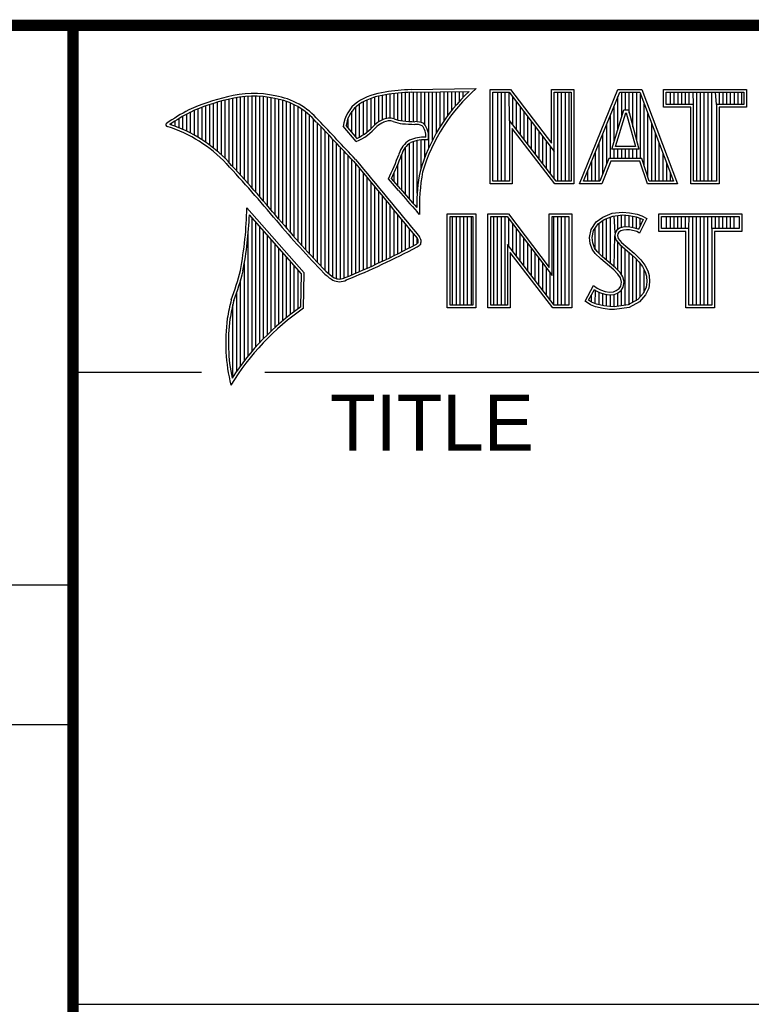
# Model space of a CAD drawing. Header units: inches. Extents: x 0 to 34, y 0 to 22.
# Tile 9 of 16: x 28.3 to 29.6, y 1.3 to 3. Entities that reach past the tile are written whole.
import ezdxf

# ---------------------------------------------------------------- set-up
doc = ezdxf.new("R2010")
doc.units = ezdxf.units.IN
doc.header["$LTSCALE"] = 1.87
doc.header["$MEASUREMENT"] = 0
doc.layers.get('0').update_dxf_attribs({"linetype": 'CONTINUOUS'})
doc.styles.get("Standard").update_dxf_attribs({"font": 'txt', "width": 0.8})

msp = doc.modelspace()

# ---------------------------------------------------------------- linework, layer by layer
at = {"color": 2, "linetype": 'CONTINUOUS'}
for p, q in [((28.3793, 3.0003), (33.5093, 3.0003)), ((28.3793, 3.0003), (28.3793, 1.2503)), ((28.9844, 2.885), (29.1009, 2.8868)), ((28.6659, 2.7474), (28.6659, 2.8695)), ((28.6727, 2.7398), (28.6727, 2.8708)), ((28.6796, 2.7323), (28.6796, 2.8719)), ((28.6865, 2.7247), (28.6865, 2.8727)), ((28.6933, 2.717), (28.6933, 2.8732)), ((28.7002, 2.7092), (28.7002, 2.8734)), ((28.707, 2.7014), (28.707, 2.8733)), ((28.7139, 2.6936), (28.7139, 2.873)), ((28.7208, 2.6856), (28.7208, 2.8724)), ((28.7276, 2.6776), (28.7276, 2.8716)), ((28.7345, 2.6696), (28.7345, 2.8704)), ((28.7414, 2.6615), (28.7414, 2.869)), ((28.913, 2.8153), (28.913, 2.8696)), ((28.9198, 2.8223), (28.9198, 2.8719)), ((28.9267, 2.8275), (28.9267, 2.8737)), ((28.9336, 2.8311), (28.9336, 2.875)), ((28.9404, 2.8335), (28.9404, 2.8759)), ((28.9473, 2.834), (28.9473, 2.8769)), ((28.9542, 2.8327), (28.9542, 2.8778)), ((28.961, 2.8306), (28.961, 2.8785)), ((28.9679, 2.8292), (28.9679, 2.8791)), ((28.9747, 2.8285), (28.9747, 2.8796)), ((28.9816, 2.828), (28.9816, 2.88)), ((28.9845, 2.8802), (29.0882, 2.8817)), ((28.9885, 2.8278), (28.9885, 2.8802)), ((28.9953, 2.8276), (28.9953, 2.8803)), ((29.0022, 2.8263), (29.0022, 2.8804)), ((29.0091, 2.822), (29.0091, 2.8805)), ((29.0159, 2.7805), (29.0159, 2.8806)), ((29.0228, 2.7947), (29.0228, 2.8807)), ((29.0297, 2.8073), (29.0297, 2.8808)), ((29.0365, 2.8188), (29.0365, 2.881)), ((29.0434, 2.8293), (29.0434, 2.8811)), ((29.0502, 2.8389), (29.0502, 2.8812)), ((29.0571, 2.8479), (29.0571, 2.8813)), ((29.064, 2.8562), (29.064, 2.8814)), ((29.0708, 2.8641), (29.0708, 2.8815)), ((29.0777, 2.8714), (29.0777, 2.8816)), ((29.1256, 2.8852), (29.1624, 2.8852)), ((29.1256, 2.7166), (29.1256, 2.8852)), ((29.1305, 2.8804), (29.16, 2.8804)), ((29.1305, 2.7215), (29.1305, 2.8804)), ((29.1395, 2.7215), (29.1395, 2.8804)), ((29.1462, 2.7215), (29.1462, 2.8804)), ((29.1529, 2.7215), (29.1529, 2.8804)), ((29.1604, 2.8299), (29.1596, 2.8804)), ((29.16, 2.8804), (29.2402, 2.7746)), ((29.1624, 2.8852), (29.2354, 2.7891)), ((29.1663, 2.8222), (29.1663, 2.872)), ((29.2354, 2.8852), (29.2754, 2.8852)), ((29.2354, 2.7891), (29.2354, 2.8852)), ((29.2402, 2.8804), (29.2705, 2.8804)), ((29.2402, 2.7746), (29.2402, 2.8804)), ((29.2469, 2.7215), (29.2469, 2.8804)), ((29.2536, 2.7215), (29.2536, 2.8804)), ((29.2603, 2.7215), (29.2603, 2.8804)), ((29.267, 2.7215), (29.267, 2.8804)), ((29.2705, 2.8804), (29.2705, 2.7215)), ((29.2754, 2.8852), (29.2754, 2.7166)), ((29.2853, 2.7167), (29.3541, 2.8851)), ((29.2926, 2.7216), (29.3574, 2.8802)), ((29.3541, 2.8851), (29.3967, 2.8851)), ((29.3543, 2.8139), (29.3543, 2.8725)), ((29.3574, 2.8802), (29.3933, 2.8802)), ((29.361, 2.8356), (29.361, 2.8802)), ((29.3677, 2.8486), (29.3677, 2.8802)), ((29.3744, 2.8428), (29.3744, 2.8802)), ((29.3811, 2.8181), (29.3811, 2.8802)), ((29.3878, 2.7935), (29.3878, 2.8802)), ((29.3933, 2.8802), (29.4535, 2.7216)), ((29.3945, 2.7618), (29.3945, 2.877)), ((29.3967, 2.8851), (29.4606, 2.7167)), ((29.4357, 2.8851), (29.584, 2.8851)), ((29.4357, 2.8537), (29.4357, 2.8851)), ((29.4406, 2.8802), (29.5791, 2.8802)), ((29.4406, 2.8586), (29.4406, 2.8802)), ((29.4482, 2.8586), (29.4482, 2.8802)), ((29.4549, 2.8586), (29.4549, 2.8802)), ((29.4616, 2.8586), (29.4616, 2.8802)), ((29.4684, 2.8586), (29.4684, 2.8802)), ((29.4751, 2.8586), (29.4751, 2.8802)), ((29.4818, 2.8586), (29.4818, 2.8802)), ((29.4892, 2.8586), (29.4885, 2.8802)), ((29.4952, 2.7216), (29.4952, 2.8802)), ((29.5019, 2.7216), (29.5019, 2.8802)), ((29.5086, 2.7216), (29.5086, 2.8802)), ((29.5153, 2.7216), (29.5153, 2.8802)), ((29.522, 2.7216), (29.522, 2.8802)), ((29.5305, 2.8586), (29.5288, 2.8802)), ((29.5355, 2.8586), (29.5355, 2.8802)), ((29.5422, 2.8586), (29.5422, 2.8802)), ((29.5489, 2.8586), (29.5489, 2.8802)), ((29.5556, 2.8586), (29.5556, 2.8802)), ((29.5623, 2.8586), (29.5623, 2.8802)), ((29.569, 2.8586), (29.569, 2.8802)), ((29.5757, 2.8586), (29.5757, 2.8802)), ((29.5791, 2.8802), (29.5791, 2.8586)), ((29.584, 2.8851), (29.584, 2.8537)), ((28.6109, 2.7952), (28.6109, 2.8535)), ((28.6178, 2.7906), (28.6178, 2.856)), ((28.6247, 2.7856), (28.6247, 2.8584)), ((28.6315, 2.7803), (28.6315, 2.8606)), ((28.6384, 2.7747), (28.6384, 2.8626)), ((28.6453, 2.7685), (28.6453, 2.8645)), ((28.6521, 2.762), (28.6521, 2.8662)), ((28.659, 2.7548), (28.659, 2.8679)), ((28.7482, 2.6533), (28.7482, 2.8677)), ((28.7551, 2.6452), (28.7551, 2.8659)), ((28.762, 2.6372), (28.762, 2.8638)), ((28.7688, 2.6293), (28.7688, 2.8611)), ((28.7757, 2.6214), (28.7757, 2.858)), ((28.7826, 2.6137), (28.7826, 2.8543)), ((28.8855, 2.8005), (28.8855, 2.854)), ((28.8924, 2.8003), (28.8924, 2.8594)), ((28.8992, 2.8044), (28.8992, 2.8634)), ((28.9061, 2.8094), (28.9061, 2.8668)), ((29.173, 2.8135), (29.173, 2.8632)), ((29.1798, 2.8048), (29.1798, 2.8543)), ((29.3475, 2.7921), (29.3475, 2.8561)), ((29.4012, 2.7485), (29.4012, 2.8593)), ((29.4843, 2.8537), (29.4357, 2.8537)), ((29.4892, 2.8586), (29.4406, 2.8586)), ((29.4843, 2.7167), (29.4843, 2.8537)), ((29.4892, 2.7216), (29.4892, 2.8586)), ((29.5791, 2.8586), (29.5305, 2.8586)), ((29.5305, 2.8586), (29.5305, 2.7216)), ((29.584, 2.8537), (29.5354, 2.8537)), ((29.5354, 2.8537), (29.5354, 2.7167)), ((28.5766, 2.8137), (28.5766, 2.8374)), ((28.5835, 2.8105), (28.5835, 2.8412)), ((28.5904, 2.8071), (28.5904, 2.8449)), ((28.5972, 2.8034), (28.5972, 2.8479)), ((28.6041, 2.7994), (28.6041, 2.8508)), ((28.7894, 2.606), (28.7894, 2.8501)), ((28.7963, 2.5985), (28.7963, 2.8451)), ((28.8031, 2.591), (28.8031, 2.8394)), ((28.8718, 2.8167), (28.8718, 2.8343)), ((28.8786, 2.8086), (28.8786, 2.8464)), ((29.1865, 2.7961), (29.1865, 2.8455)), ((29.1932, 2.7873), (29.1932, 2.8367)), ((29.3408, 2.7618), (29.3408, 2.8396)), ((29.3434, 2.7787), (29.365, 2.8486)), ((29.35, 2.7836), (29.3686, 2.8438)), ((29.365, 2.8486), (29.3728, 2.8486)), ((29.3686, 2.8438), (29.3691, 2.8438)), ((29.3691, 2.8438), (29.3854, 2.7836)), ((29.3728, 2.8486), (29.3918, 2.7787)), ((29.4079, 2.7286), (29.4079, 2.8416)), ((28.556, 2.8217), (28.556, 2.8246)), ((28.5629, 2.8193), (28.5629, 2.8291)), ((28.5698, 2.8166), (28.5698, 2.8333)), ((28.81, 2.5836), (28.81, 2.8328)), ((28.8169, 2.5762), (28.8169, 2.8253)), ((28.8237, 2.569), (28.8237, 2.8181)), ((28.8865, 2.792), (28.8631, 2.8194)), ((28.8878, 2.7979), (28.8682, 2.8209)), ((29.2438, 2.7215), (29.1604, 2.8299)), ((29.1604, 2.8299), (29.1604, 2.7215)), ((29.1999, 2.7786), (29.1999, 2.8278)), ((29.2066, 2.7699), (29.2066, 2.819)), ((29.3341, 2.752), (29.3341, 2.8232)), ((29.4147, 2.7216), (29.4147, 2.8239)), ((28.8306, 2.5618), (28.8306, 2.8109)), ((28.8375, 2.5556), (28.8375, 2.8037)), ((29.2414, 2.7166), (29.1653, 2.8156)), ((29.1653, 2.8156), (29.1653, 2.7166)), ((29.2133, 2.7612), (29.2133, 2.8101)), ((29.22, 2.7525), (29.22, 2.8013)), ((29.3274, 2.7353), (29.3274, 2.8068)), ((29.4214, 2.7216), (29.4214, 2.8063)), ((28.8443, 2.5505), (28.8443, 2.7965)), ((28.8512, 2.5472), (28.8512, 2.7893)), ((28.8581, 2.5466), (28.8581, 2.782)), ((28.9747, 2.697), (28.9747, 2.7823)), ((28.9816, 2.689), (28.9816, 2.7889)), ((28.9885, 2.6813), (28.9885, 2.7921)), ((28.9953, 2.6998), (28.9953, 2.7939)), ((29.0022, 2.7448), (29.0022, 2.795)), ((29.0091, 2.7642), (29.0091, 2.7954)), ((29.2267, 2.7437), (29.2267, 2.7924)), ((29.2334, 2.735), (29.2334, 2.7836)), ((29.3207, 2.7216), (29.3207, 2.7904)), ((29.3854, 2.7836), (29.35, 2.7836)), ((29.4281, 2.7216), (29.4281, 2.7886)), ((28.8649, 2.5483), (28.8649, 2.7748)), ((28.8718, 2.5513), (28.8718, 2.7675)), ((28.9679, 2.7053), (28.9679, 2.7699)), ((29.2402, 2.7263), (29.2402, 2.7746)), ((29.314, 2.7216), (29.314, 2.774)), ((29.3918, 2.7787), (29.3434, 2.7787)), ((29.3475, 2.7618), (29.3475, 2.7787)), ((29.3543, 2.7618), (29.3543, 2.7787)), ((29.361, 2.7618), (29.361, 2.7787)), ((29.3677, 2.7618), (29.3677, 2.7787)), ((29.3744, 2.7618), (29.3744, 2.7787)), ((29.3811, 2.7618), (29.3811, 2.7787)), ((29.3878, 2.7618), (29.3878, 2.7787)), ((29.4348, 2.7216), (29.4348, 2.7709)), ((28.8786, 2.5541), (28.8786, 2.7602)), ((28.8855, 2.557), (28.8855, 2.7523)), ((28.961, 2.7133), (28.961, 2.7519)), ((29.3073, 2.7216), (29.3073, 2.7575)), ((29.3381, 2.7618), (29.3219, 2.7216)), ((29.3414, 2.7569), (29.3252, 2.7167)), ((29.3968, 2.7618), (29.3381, 2.7618)), ((29.3933, 2.7569), (29.3414, 2.7569)), ((29.4068, 2.7167), (29.3933, 2.7569)), ((29.4103, 2.7216), (29.3968, 2.7618)), ((29.4415, 2.7216), (29.4415, 2.7532)), ((28.8924, 2.5599), (28.8924, 2.744)), ((28.8992, 2.5628), (28.8992, 2.7357)), ((28.9542, 2.7212), (28.9542, 2.7362)), ((29.3006, 2.7216), (29.3006, 2.7411)), ((29.4482, 2.7216), (29.4482, 2.7355)), ((28.9061, 2.5659), (28.9061, 2.7274)), ((28.913, 2.5689), (28.913, 2.7191)), ((28.9198, 2.5721), (28.9198, 2.7107)), ((28.962, 2.7048), (28.9438, 2.7257)), ((28.9657, 2.7079), (28.9496, 2.7264)), ((29.1653, 2.7166), (29.1256, 2.7166)), ((29.1604, 2.7215), (29.1305, 2.7215)), ((29.2754, 2.7166), (29.2414, 2.7166)), ((29.2705, 2.7215), (29.2438, 2.7215)), ((29.3252, 2.7167), (29.2853, 2.7167)), ((29.3219, 2.7216), (29.2926, 2.7216)), ((29.4606, 2.7167), (29.4068, 2.7167)), ((29.4535, 2.7216), (29.4103, 2.7216)), ((29.5354, 2.7167), (29.4843, 2.7167)), ((29.5305, 2.7216), (29.4892, 2.7216)), ((28.9267, 2.5752), (28.9267, 2.7024)), ((28.9336, 2.5784), (28.9336, 2.6941)), ((28.9404, 2.5817), (28.9404, 2.6858)), ((28.9473, 2.585), (28.9473, 2.6775)), ((28.7934, 2.5573), (28.6909, 2.6738)), ((28.7886, 2.5555), (28.6954, 2.6613)), ((28.9542, 2.5884), (28.9542, 2.6692)), ((28.961, 2.5918), (28.961, 2.6609)), ((28.9997, 2.6619), (28.9953, 2.6667)), ((29.0492, 2.6631), (29.1, 2.6631)), ((29.0492, 2.4947), (29.0492, 2.6631)), ((29.0541, 2.6583), (29.0951, 2.6583)), ((29.0541, 2.4996), (29.0541, 2.6583)), ((29.0587, 2.4996), (29.0587, 2.6583)), ((29.0654, 2.4996), (29.0654, 2.6583)), ((29.0721, 2.4996), (29.0721, 2.6583)), ((29.0788, 2.4996), (29.0788, 2.6583)), ((29.0855, 2.4996), (29.0855, 2.6583)), ((29.0922, 2.4996), (29.0922, 2.6583)), ((29.0951, 2.6583), (29.0951, 2.4996)), ((29.1, 2.6631), (29.1, 2.4947)), ((29.1218, 2.6633), (29.1586, 2.6633)), ((29.1218, 2.4947), (29.1218, 2.6633)), ((29.1267, 2.6584), (29.1562, 2.6584)), ((29.1267, 2.4996), (29.1267, 2.6584)), ((29.1325, 2.4996), (29.1325, 2.6584)), ((29.1392, 2.4996), (29.1392, 2.6584)), ((29.1459, 2.4996), (29.1459, 2.6584)), ((29.1526, 2.4996), (29.1526, 2.6584)), ((29.1562, 2.6584), (29.2364, 2.5527)), ((29.1586, 2.6633), (29.2315, 2.5672)), ((29.2315, 2.6633), (29.2716, 2.6633)), ((29.2315, 2.5672), (29.2315, 2.6633)), ((29.2364, 2.6584), (29.2667, 2.6584)), ((29.2364, 2.5527), (29.2364, 2.6584)), ((29.2399, 2.4996), (29.2399, 2.6584)), ((29.2466, 2.4996), (29.2466, 2.6584)), ((29.2533, 2.4996), (29.2533, 2.6584)), ((29.26, 2.4996), (29.26, 2.6584)), ((29.2667, 2.6584), (29.2667, 2.4996)), ((29.2716, 2.6633), (29.2716, 2.4947)), ((29.3269, 2.6572), (29.3437, 2.6639)), ((29.3293, 2.6529), (29.3449, 2.6591)), ((29.3406, 2.5743), (29.3406, 2.6574)), ((29.3437, 2.6639), (29.3623, 2.6659)), ((29.3449, 2.6591), (29.3624, 2.661)), ((29.3491, 2.6288), (29.3473, 2.6594)), ((29.354, 2.635), (29.354, 2.6601)), ((29.3607, 2.6382), (29.3607, 2.6608)), ((29.3623, 2.6659), (29.3747, 2.665)), ((29.3624, 2.661), (29.374, 2.6602)), ((29.3674, 2.6394), (29.3674, 2.6607)), ((29.374, 2.6602), (29.387, 2.6574)), ((29.3741, 2.6393), (29.3741, 2.6602)), ((29.3747, 2.665), (29.3883, 2.6622)), ((29.3808, 2.6381), (29.3808, 2.6588)), ((29.387, 2.6574), (29.3949, 2.6547)), ((29.3883, 2.6622), (29.3967, 2.6593)), ((29.3967, 2.6593), (29.406, 2.6549)), ((29.4272, 2.6631), (29.5755, 2.6631)), ((29.4272, 2.6317), (29.4272, 2.6631)), ((29.432, 2.6583), (29.5706, 2.6583)), ((29.432, 2.6366), (29.432, 2.6583)), ((29.4412, 2.6366), (29.4412, 2.6583)), ((29.4479, 2.6366), (29.4479, 2.6583)), ((29.4547, 2.6366), (29.4547, 2.6583)), ((29.4614, 2.6366), (29.4614, 2.6583)), ((29.4681, 2.6366), (29.4681, 2.6583)), ((29.4748, 2.6366), (29.4748, 2.6583)), ((29.4807, 2.6366), (29.4815, 2.6583)), ((29.4882, 2.4996), (29.4882, 2.6583)), ((29.4949, 2.4996), (29.4949, 2.6583)), ((29.5016, 2.4996), (29.5016, 2.6583)), ((29.5083, 2.4996), (29.5083, 2.6583)), ((29.5151, 2.4996), (29.5151, 2.6583)), ((29.522, 2.6366), (29.5218, 2.6583)), ((29.5285, 2.6366), (29.5285, 2.6583)), ((29.5352, 2.6366), (29.5352, 2.6583)), ((29.5419, 2.6366), (29.5419, 2.6583)), ((29.5486, 2.6366), (29.5486, 2.6583)), ((29.5553, 2.6366), (29.5553, 2.6583)), ((29.562, 2.6366), (29.562, 2.6583)), ((29.5706, 2.6583), (29.5706, 2.6366)), ((29.5755, 2.6631), (29.5755, 2.6317)), ((28.7002, 2.4174), (28.7002, 2.6559)), ((28.707, 2.4253), (28.707, 2.6481)), ((28.7139, 2.4329), (28.7139, 2.6403)), ((28.9679, 2.5953), (28.9679, 2.6526)), ((28.9747, 2.5988), (28.9747, 2.6443)), ((29.1593, 2.6044), (29.1593, 2.6543)), ((29.1661, 2.5957), (29.1661, 2.6454)), ((29.3061, 2.6352), (29.315, 2.6485)), ((29.3107, 2.6333), (29.3186, 2.6451)), ((29.315, 2.6485), (29.3269, 2.6572)), ((29.3186, 2.6451), (29.3293, 2.6529)), ((29.3204, 2.5922), (29.3204, 2.6464)), ((29.3271, 2.5855), (29.3271, 2.6513)), ((29.3338, 2.5799), (29.3338, 2.6547)), ((29.3875, 2.6364), (29.3875, 2.6573)), ((29.3994, 2.6526), (29.3907, 2.6353)), ((29.406, 2.6549), (29.3927, 2.6283)), ((29.3942, 2.6423), (29.3942, 2.655)), ((29.3949, 2.6547), (29.3994, 2.6526)), ((28.6933, 2.4092), (28.6933, 2.6277)), ((28.7208, 2.4401), (28.7208, 2.6325)), ((28.7276, 2.447), (28.7276, 2.6247)), ((28.9816, 2.6024), (28.9816, 2.636)), ((28.9885, 2.606), (28.9885, 2.6277)), ((29.1728, 2.587), (29.1728, 2.6366)), ((29.1795, 2.5783), (29.1795, 2.6277)), ((29.3032, 2.6208), (29.3061, 2.6352)), ((29.3081, 2.6205), (29.3107, 2.6333)), ((29.3137, 2.5989), (29.3137, 2.6378)), ((29.3473, 2.5687), (29.3486, 2.6239)), ((29.3491, 2.6288), (29.3486, 2.6239)), ((29.3486, 2.6239), (29.3502, 2.6168)), ((29.3523, 2.6337), (29.3491, 2.6288)), ((29.3569, 2.6371), (29.3523, 2.6337)), ((29.3539, 2.6271), (29.3536, 2.6242)), ((29.3536, 2.6242), (29.3547, 2.619)), ((29.3559, 2.6303), (29.3539, 2.6271)), ((29.3591, 2.6326), (29.3559, 2.6303)), ((29.363, 2.6389), (29.3569, 2.6371)), ((29.364, 2.6341), (29.3591, 2.6326)), ((29.3691, 2.6395), (29.363, 2.6389)), ((29.3692, 2.6347), (29.364, 2.6341)), ((29.3753, 2.6392), (29.3691, 2.6395)), ((29.3747, 2.6344), (29.3692, 2.6347)), ((29.3834, 2.6326), (29.3747, 2.6344)), ((29.3846, 2.6374), (29.3753, 2.6392)), ((29.388, 2.6312), (29.3834, 2.6326)), ((29.3901, 2.6357), (29.3846, 2.6374)), ((29.3927, 2.6283), (29.388, 2.6312)), ((29.3907, 2.6353), (29.3901, 2.6357)), ((29.4758, 2.6317), (29.4272, 2.6317)), ((29.4807, 2.6366), (29.432, 2.6366)), ((29.4758, 2.4947), (29.4758, 2.6317)), ((29.4807, 2.4996), (29.4807, 2.6366)), ((29.5706, 2.6366), (29.522, 2.6366)), ((29.522, 2.6366), (29.522, 2.4996)), ((29.5755, 2.6317), (29.5268, 2.6317)), ((29.5268, 2.6317), (29.5268, 2.4947)), ((28.7345, 2.4537), (28.7345, 2.6169)), ((28.7414, 2.46), (28.7414, 2.6091)), ((28.9953, 2.6099), (28.9953, 2.6194)), ((29.24, 2.4996), (29.1566, 2.608)), ((29.1566, 2.608), (29.1566, 2.4996)), ((29.1862, 2.5695), (29.1862, 2.6189)), ((29.1929, 2.5608), (29.1929, 2.6101)), ((29.3043, 2.6098), (29.3032, 2.6208)), ((29.3081, 2.5999), (29.3043, 2.6098)), ((29.3091, 2.6109), (29.3081, 2.6205)), ((29.3124, 2.6022), (29.3091, 2.6109)), ((29.3502, 2.6168), (29.3573, 2.608)), ((29.354, 2.5624), (29.354, 2.6122)), ((29.3547, 2.619), (29.3608, 2.6115)), ((29.3573, 2.608), (29.3798, 2.5894)), ((29.3607, 2.5541), (29.3607, 2.6052)), ((29.3608, 2.6115), (29.3831, 2.593)), ((28.7482, 2.4662), (28.7482, 2.6013)), ((28.7551, 2.472), (28.7551, 2.5935)), ((29.2376, 2.4947), (29.1615, 2.5937)), ((29.1615, 2.5937), (29.1615, 2.4947)), ((29.1996, 2.5521), (29.1996, 2.6012)), ((29.2063, 2.5434), (29.2063, 2.5924)), ((29.3133, 2.5924), (29.3081, 2.5999)), ((29.3171, 2.5955), (29.3124, 2.6022)), ((29.3234, 2.5823), (29.3133, 2.5924)), ((29.3211, 2.5915), (29.3171, 2.5955)), ((29.3267, 2.5859), (29.3211, 2.5915)), ((29.3674, 2.4994), (29.3674, 2.5997)), ((29.3741, 2.5003), (29.3741, 2.5941)), ((29.3798, 2.5894), (29.3857, 2.5835)), ((29.3808, 2.5048), (29.3808, 2.5884)), ((29.3831, 2.593), (29.3892, 2.5869)), ((28.6865, 2.4005), (28.6865, 2.5745)), ((28.762, 2.4777), (28.762, 2.5857)), ((28.7688, 2.4831), (28.7688, 2.5779)), ((28.7757, 2.4884), (28.7757, 2.5701)), ((29.213, 2.5346), (29.213, 2.5835)), ((29.2197, 2.5259), (29.2197, 2.5747)), ((29.3466, 2.5629), (29.3234, 2.5823)), ((29.3499, 2.5665), (29.3267, 2.5859)), ((29.3857, 2.5835), (29.3916, 2.5773)), ((29.3875, 2.5074), (29.3875, 2.5816)), ((29.3892, 2.5869), (29.3953, 2.5805)), ((29.3916, 2.5773), (29.3981, 2.5689)), ((29.3942, 2.5148), (29.3942, 2.5739)), ((29.3953, 2.5805), (29.4022, 2.5715)), ((29.4022, 2.5715), (29.4074, 2.5611)), ((28.7826, 2.4934), (28.7826, 2.5623)), ((28.7875, 2.4969), (28.7886, 2.5555)), ((28.7923, 2.4943), (28.7934, 2.5573)), ((29.2265, 2.5172), (29.2265, 2.5658)), ((29.2332, 2.5085), (29.2332, 2.557)), ((29.3542, 2.5553), (29.3466, 2.5629)), ((29.358, 2.5584), (29.3499, 2.5665)), ((29.3585, 2.5484), (29.3542, 2.5553)), ((29.363, 2.5504), (29.358, 2.5584)), ((29.3981, 2.5689), (29.4029, 2.5593)), ((29.401, 2.5222), (29.401, 2.5632)), ((29.4029, 2.5593), (29.4052, 2.5518)), ((29.4052, 2.5518), (29.406, 2.5416)), ((29.4074, 2.5611), (29.4101, 2.5527)), ((29.4101, 2.5527), (29.4109, 2.5414)), ((28.6796, 2.3913), (28.6796, 2.5443)), ((29.2954, 2.507), (29.3104, 2.5348)), ((29.3104, 2.5348), (29.3168, 2.5301)), ((29.3605, 2.5411), (29.3585, 2.5484)), ((29.3591, 2.5339), (29.3605, 2.5411)), ((29.3655, 2.5413), (29.363, 2.5504)), ((29.3637, 2.5321), (29.3655, 2.5413)), ((29.406, 2.5416), (29.4045, 2.5318)), ((29.4109, 2.5414), (29.4092, 2.5304)), ((28.6727, 2.3817), (28.6727, 2.5223)), ((29.3018, 2.5086), (29.3121, 2.5275)), ((29.307, 2.505), (29.307, 2.5182)), ((29.3121, 2.5275), (29.3142, 2.526)), ((29.3137, 2.5019), (29.3142, 2.526)), ((29.3142, 2.526), (29.3213, 2.5224)), ((29.3168, 2.5301), (29.3232, 2.527)), ((29.3204, 2.5005), (29.3204, 2.5227)), ((29.3213, 2.5224), (29.3305, 2.5193)), ((29.3232, 2.527), (29.3316, 2.5241)), ((29.3271, 2.499), (29.3271, 2.5204)), ((29.3305, 2.5193), (29.339, 2.5183)), ((29.3316, 2.5241), (29.3391, 2.5232)), ((29.3338, 2.498), (29.3338, 2.5189)), ((29.339, 2.5183), (29.3472, 2.519)), ((29.3391, 2.5232), (29.346, 2.5238)), ((29.3406, 2.497), (29.3406, 2.5181)), ((29.346, 2.5238), (29.3513, 2.5258)), ((29.3472, 2.519), (29.3536, 2.5215)), ((29.3473, 2.4968), (29.3473, 2.519)), ((29.3513, 2.5258), (29.3562, 2.5293)), ((29.3536, 2.5215), (29.3598, 2.5258)), ((29.354, 2.4977), (29.354, 2.5216)), ((29.3562, 2.5293), (29.3591, 2.5339)), ((29.3598, 2.5258), (29.3637, 2.5321)), ((29.3607, 2.4985), (29.3607, 2.5265)), ((29.3995, 2.5207), (29.3896, 2.5097)), ((29.4037, 2.518), (29.3927, 2.5058)), ((29.4045, 2.5318), (29.3995, 2.5207)), ((29.4092, 2.5304), (29.4037, 2.518)), ((28.6659, 2.3715), (28.6659, 2.501)), ((29.0951, 2.4996), (29.0541, 2.4996)), ((29.1566, 2.4996), (29.1267, 2.4996)), ((29.2667, 2.4996), (29.24, 2.4996)), ((29.3049, 2.5006), (29.2954, 2.507)), ((29.3072, 2.5049), (29.3018, 2.5086)), ((29.3142, 2.4968), (29.3049, 2.5006)), ((29.3156, 2.5015), (29.3072, 2.5049)), ((29.3287, 2.4988), (29.3156, 2.5015)), ((29.3726, 2.5001), (29.3475, 2.4968)), ((29.3896, 2.5097), (29.3726, 2.5001)), ((29.3927, 2.5058), (29.3741, 2.4954)), ((29.522, 2.4996), (29.4807, 2.4996)), ((29.1, 2.4947), (29.0492, 2.4947)), ((29.1615, 2.4947), (29.1218, 2.4947)), ((29.2716, 2.4947), (29.2376, 2.4947)), ((29.3278, 2.4939), (29.3142, 2.4968)), ((29.3394, 2.4922), (29.3278, 2.4939)), ((29.3398, 2.4971), (29.3287, 2.4988)), ((29.3478, 2.4919), (29.3394, 2.4922)), ((29.3475, 2.4968), (29.3398, 2.4971)), ((29.3741, 2.4954), (29.3478, 2.4919)), ((29.5268, 2.4947), (29.4758, 2.4947)), ((28.38, 2.38), (28.61, 2.38)), ((28.7231, 2.38), (33.5, 2.38)), ((25.58, 2), (28.38, 2)), ((25.58, 1.75), (28.38, 1.75)), ((28.3793, 1.2503), (33.5093, 1.2503))]:
    msp.add_line(p, q, dxfattribs=at)
at = {"color": 7, "linetype": 'CONTINUOUS', "const_width": 0.02}
for points in [[(25.58, 3), (33.5, 3)], [(28.38, 3), (28.38, 0.5)]]:
    msp.add_lwpolyline(points, dxfattribs=at)
at = {"color": 2, "linetype": 'CONTINUOUS'}
for centre, radius, start, end in [((29.3103, 2.6468), 0.3185, 131.1194, 163.4134), ((28.7308, 2.5386), 0.3417, 102.6162, 114.8514), ((28.7025, 2.6998), 0.1784, 77.2812, 105.0674), ((28.7025, 2.6998), 0.1736, 77.2325, 105.1014), ((28.7213, 2.7479), 0.1227, 40.1648, 80.8423), ((28.7213, 2.7479), 0.1276, 40.2336, 80.7738), ((28.9506, 2.7677), 0.1134, 96.3007, 123.1683), ((28.9506, 2.7677), 0.1086, 96.2448, 123.1265), ((29.0012, 2.475), 0.4104, 92.3477, 98.8369), ((29.0012, 2.475), 0.4056, 92.3565, 98.8522), ((29.3103, 2.6468), 0.3233, 133.4016, 163.4573), ((28.7308, 2.5386), 0.3369, 102.5985, 114.8293), ((28.9233, 2.8131), 0.0605, 125.0326, 174.0473), ((28.9233, 2.8131), 0.0556, 125.1127, 171.9558), ((28.7753, 2.4938), 0.4018, 117.9346, 124.569), ((28.7753, 2.4938), 0.3969, 117.9533, 124.0367), ((28.9458, 2.807), 0.0271, 72.6167, 117.3893), ((28.5489, 2.822), 0.00299, 121.3524, 265.803), ((28.4751, 2.5845), 0.2458, 43.1667, 72.5704), ((28.4751, 2.5845), 0.2507, 43.1667, 71.8499), ((21.1581, -4.5074), 10.6031, 43.24659, 43.76754), ((21.1581, -4.5074), 10.6079, 43.24574, 43.76673), ((28.8427, 2.8903), 0.1076, 293.9922, 318.4433), ((28.8427, 2.8903), 0.1028, 295.9955, 318.5906), ((28.9521, 2.7868), 0.048, 112.9192, 132.2696), ((28.9521, 2.7868), 0.0432, 112.6635, 131.9293), ((28.9458, 2.807), 0.0222, 72.9386, 117.864), ((28.9776, 2.8958), 0.0722, 249.5553, 263.1674), ((28.9776, 2.8958), 0.0673, 249.4421, 263.134), ((28.9951, 3.0772), 0.2544, 264.112, 269.1019), ((28.9951, 3.0772), 0.2495, 264.1212, 269.0704), ((28.9924, 2.7937), 0.0341, 64.4657, 92.2507), ((28.9924, 2.7937), 0.0292, 66.3199, 92.502), ((28.9831, 2.8025), 0.0276, 355.2993, 40.45), ((28.9831, 2.8025), 0.0325, 347.1186, 42.4046), ((29.0102, 2.7231), 0.0771, 89.6555, 111.8728), ((29.0054, 2.7573), 0.0444, 122.696, 163.5009), ((29.0054, 2.7573), 0.0396, 123.3504, 163.7172), ((29.0102, 2.7231), 0.0723, 86.3771, 111.5055), ((28.547, 2.9226), 0.443, 333.6071, 339.8417), ((28.547, 2.9226), 0.4478, 334.0205, 339.8621), ((26.652, 0.9006), 2.7324, 39.9155, 42.7665), ((129.7875, 86.0025), 130.8121, 219.521915, 219.600266), ((129.7875, 86.0025), 130.8073, 219.521847, 219.600368), ((29.3273, 2.6768), 0.3327, 169.238, 180.3751), ((29.3273, 2.6768), 0.3279, 169.2806, 182.6074), ((29.5269, 3.164), 0.728, 219.1094, 223.0893), ((29.5269, 3.164), 0.7231, 219.1028, 222.5928), ((28.0416, 2.6849), 0.6494, 349.0855, 359.0208), ((28.0416, 2.6849), 0.6542, 349.0755, 357.9397), ((30.1411, 3.8249), 1.8249, 220.0426, 224.0118), ((30.1411, 3.8249), 1.8201, 220.0428, 224.0077), ((28.9714, 2.6031), 0.0338, 24.6833, 34.3208), ((28.389, 3.7322), 1.2758, 291.9868, 298.2489), ((28.9805, 2.6304), 0.0253, 299.2554, 311.2666), ((28.9805, 2.6304), 0.0301, 299.1713, 314.8064), ((28.9714, 2.6031), 0.0289, 26.3669, 33.8971), ((28.9692, 2.6145), 0.0281, 353.6896, 3.0529), ((28.9692, 2.6145), 0.033, 350.4808, 4.7809), ((28.389, 3.7322), 1.2806, 291.9989, 298.2507), ((28.2599, 2.6636), 0.4315, 339.0707, 346.3663), ((28.2599, 2.6636), 0.4364, 339.1089, 346.3814), ((28.9081, 2.6424), 0.1167, 227.0935, 236.9215), ((28.9081, 2.6424), 0.1118, 227.1594, 236.7882), ((28.8564, 2.568), 0.0263, 242.8488, 298.0515), ((28.8564, 2.568), 0.0215, 243.4895, 298.6992), ((29.0668, 2.4083), 0.4163, 165.9357, 170.6856), ((29.0668, 2.4083), 0.4115, 165.9758, 170.6758), ((29.0517, 2.1188), 0.4564, 124.643, 148.5565), ((29.0517, 2.1188), 0.4613, 124.9511, 147.0981), ((28.9728, 2.4332), 0.3197, 172.3562, 193.7958), ((28.9728, 2.4332), 0.3149, 172.369, 191.6868)]:
    msp.add_arc(centre, radius, start, end, dxfattribs=at)
at = {"color": 7, "linetype": 'CONTINUOUS'}
msp.add_arc((26.6525, 0.9011), 2.7269, 39.915, 42.7661, dxfattribs=at)

# ---------------------------------------------------------------- texts
at = {"color": 2, "linetype": 'CONTINUOUS'}
msp.add_text('TITLE', height=0.1, dxfattribs=at).set_placement((28.8397, 2.2397))

doc.saveas('drawing.dxf')
